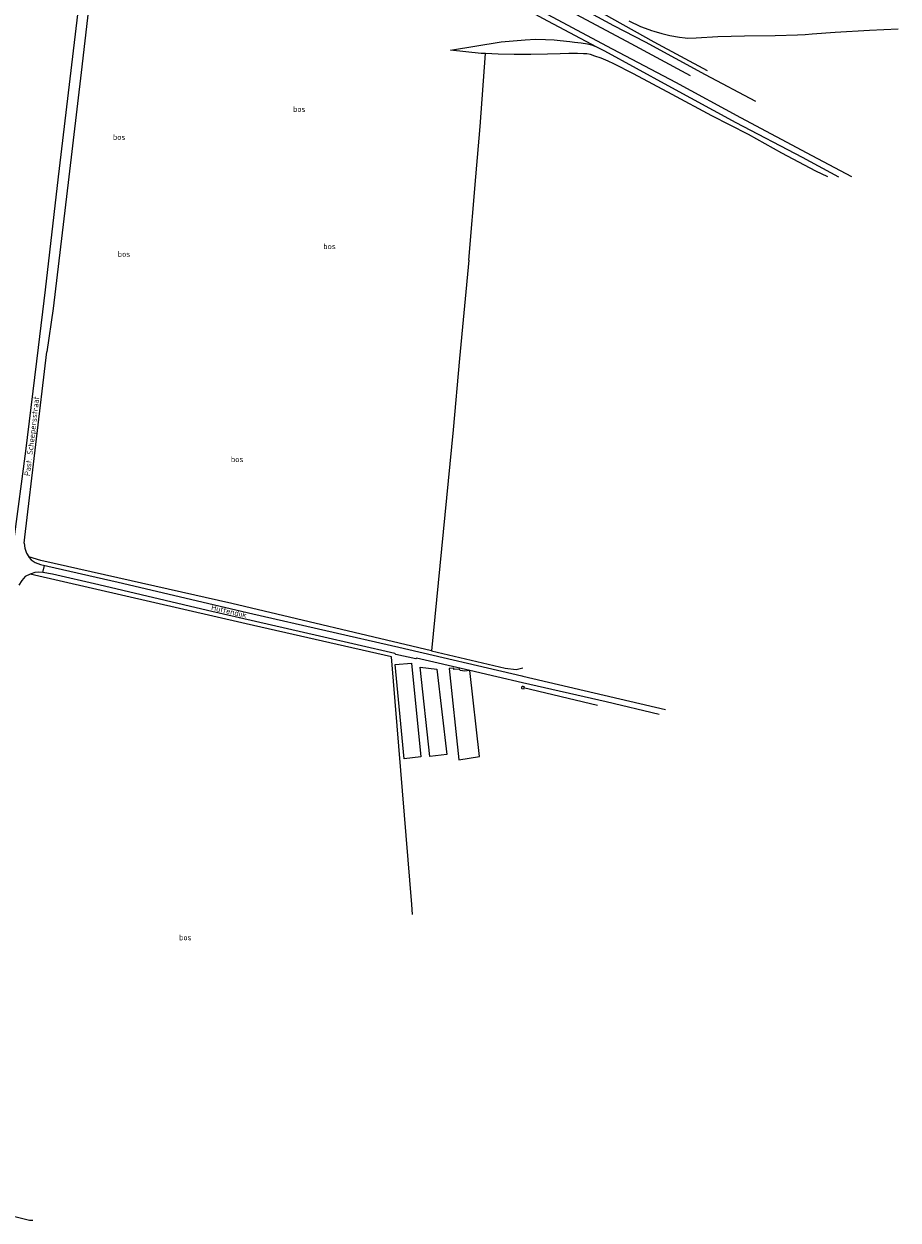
# Model space of a CAD drawing. Header units: metres. Extents: x 233829 to 239427, y 444283 to 448222.
# Tile 151 of 171: x 239047 to 239427, y 446546 to 447067. Entities that reach past the tile are written whole.
import ezdxf

# ---------------------------------------------------------------- set-up
doc = ezdxf.new("R2010")
doc.units = ezdxf.units.M
doc.header["$MEASUREMENT"] = 0
for name, color, linetype in [('ASSPOOR', 253, 'Continuous'), ('CULTUURAANDUIDING', 253, 'Continuous'), ('INSTEEKSLOOT', 153, 'Continuous'), ('KANTVERH', 253, 'Continuous'), ('KUNSTWERK', 253, 'Continuous'), ('MIDSLTGREPPEL', 253, 'Continuous'), ('OVLIJNOBJ', 253, 'Continuous'), ('RASTER', 253, 'Continuous'), ('STRAATNAAM', 253, 'Continuous')]:
    doc.layers.add(name, color=color, linetype=linetype)
doc.styles.get("Standard").update_dxf_attribs({"font": 'iso.shx'})

msp = doc.modelspace()

# ---------------------------------------------------------------- linework, layer by layer
at = {"layer": 'ASSPOOR'}
msp.add_lwpolyline([(239000, 447225.48), (239025.44, 447211.45), (239052.44, 447197.07), (239075.08, 447184.97), (239094.79, 447174.32), (239121.56, 447159.96), (239150.68, 447144.17), (239182.38, 447127.17), (239212.77, 447110.85), (239242.76, 447094.91), (239274.11, 447077.86), (239309.27, 447059.02), (239336.96, 447044.1)], dxfattribs=at)
at = {"layer": 'INSTEEKSLOOT'}
for p, q in [((239264.78, 446777.23), (239263.88, 446777.48)), ((239264.2, 446778.56), (239264.92, 446778.29))]:
    msp.add_line(p, q, dxfattribs=at)
for points in [[(239098.37, 447178.38), (239092.08, 447181.33), (239091.42, 447181.45), (239090.96, 447181.24), (239090.82, 447180.81), (239090.86, 447180.23), (239091.35, 447179.7), (239109.11, 447170.23), (239134.44, 447156.89), (239159.25, 447143.61), (239186.33, 447129.3), (239213.18, 447114.83), (239242.82, 447098.74), (239275.39, 447081.26), (239303.62, 447065.82), (239317.33, 447058.72), (239343.48, 447044.49), (239365.29, 447032.98)], [(239344.48, 447046.09), (239321.22, 447058.58), (239299.2, 447070.85), (239271.86, 447085.91), (239240.33, 447102.85), (239212.77, 447117.55), (239181.24, 447134.42), (239151.62, 447149.95), (239123.23, 447165.13), (239108.52, 447173.17), (239098.34, 447178.4)], [(239096.26, 447165.98), (239090.75, 447168.94), (239090.08, 447169), (239089.52, 447168.87), (239089.11, 447168.61), (239089.07, 447168.16), (239089.28, 447167.53), (239089.87, 447166.83), (239094.39, 447164.32), (239101.1, 447160.6), (239124.21, 447148.55), (239150.93, 447134.65), (239181.13, 447117.94), (239213.49, 447100.78), (239246.22, 447083.6), (239272.76, 447069.06), (239296.16, 447056.63), (239299.61, 447054.8), (239327.26, 447039.74), (239356.76, 447023.68), (239385.71, 447008.57), (239401.48, 447000)], [(239407.18, 447000), (239390.06, 447009.17), (239358.94, 447025.68), (239330.64, 447041), (239300.68, 447056.87), (239270.82, 447072.73), (239240.61, 447089.31), (239213.57, 447104.01), (239186.57, 447118.07), (239156.89, 447134.25), (239127.63, 447149.91), (239096.26, 447165.98)], [(239263.88, 446777.48), (239263.74, 446777.63), (239263.66, 446777.82), (239263.65, 446778.03), (239263.71, 446778.23), (239263.83, 446778.39), (239264, 446778.51), (239264.2, 446778.56)]]:
    msp.add_lwpolyline(points, dxfattribs=at)
at = {"layer": 'KANTVERH'}
msp.add_line((239055.31, 446828.04), (239056.02, 446831.1), dxfattribs=at)
for points in [[(239087.29, 447167.94), (239081.27, 447123.92), (239076.89, 447086.88), (239071.99, 447045.34), (239066.62, 447000)], [(239062.24, 447000), (239076.03, 447116.96)], [(239310.29, 447067.87), (239315.37, 447065.47), (239318.91, 447064.13), (239320.16, 447063.71), (239321.15, 447063.38), (239324.66, 447062.36), (239328.07, 447061.44), (239332.3, 447060.7), (239334.8, 447060.48), (239335.79, 447060.4), (239339.57, 447060.53), (239348.92, 447061.05), (239360.53, 447061.36), (239373.94, 447061.49), (239383.57, 447061.84), (239387.02, 447061.96), (239389.99, 447062.18), (239399.94, 447062.91), (239414.89, 447063.84), (239427.37, 447064.45)], [(239053.49, 446925.87), (239056.46, 446950.94), (239062.24, 447000)], [(239066.62, 447000), (239059.85, 446942.86), (239057.15, 446923.98)], [(239032.66, 446836.77), (239034.92, 446836.57), (239037.3, 446837.02), (239039.54, 446837.94), (239041.14, 446839.25), (239042.34, 446840.8), (239042.93, 446842.48), (239047.94, 446880.77), (239053.49, 446925.87)], [(239047.18, 446840.81), (239047.5, 446843.37), (239057.15, 446923.98)], [(239047.18, 446840.81), (239047.52, 446838.61), (239048.33, 446836.36), (239049.21, 446834.83), (239049.27, 446834.73), (239050.3, 446833.56), (239051.98, 446832.32), (239054.34, 446831.49), (239088.07, 446823.73), (239146.73, 446810.1), (239210.23, 446795.48), (239263.66, 446783.04)], [(239264.06, 446780.08), (239252.77, 446782.66), (239241.14, 446785.37), (239217.9, 446790.8), (239217.54, 446790.48), (239208.9, 446792.32), (239208.53, 446792.77), (239175.67, 446800.31), (239127.04, 446811.5), (239079.66, 446822.62), (239059.51, 446827.32), (239055.4, 446828.04), (239053.53, 446828.14), (239051.88, 446827.96), (239050.28, 446827.44), (239049.86, 446827.23), (239047.73, 446826.19), (239046.18, 446824.55), (239044.95, 446822.47)], [(239263.66, 446783.04), (239264.15, 446782.92), (239326.18, 446768.49)], [(239323.39, 446766.23), (239300.42, 446771.79), (239264.06, 446780.08)]]:
    msp.add_lwpolyline(points, dxfattribs=at)
at = {"layer": 'KUNSTWERK'}
for points in [[(239215.77, 446788.58), (239219.82, 446747.78), (239212.46, 446747.05), (239208.68, 446788.05), (239215.77, 446788.58)], [(239226.74, 446785.92), (239231.11, 446748.86), (239223.73, 446748), (239219.52, 446786.77), (239226.74, 446785.92)], [(239241.14, 446785.37), (239238.94, 446785.11), (239236.82, 446785.41), (239236.53, 446786.01), (239234.17, 446785.86), (239234.12, 446786.42), (239232.1, 446786.3)], [(239232.1, 446786.3), (239236.36, 446746.54), (239245.26, 446747.94), (239241.14, 446785.37)]]:
    msp.add_lwpolyline(points, dxfattribs=at)
at = {"layer": 'MIDSLTGREPPEL'}
msp.add_line((239296.6, 446770.24), (239264.37, 446777.82), dxfattribs=at)
at = {"layer": 'OVLIJNOBJ'}
msp.add_line((239240.59, 446963.86), (239243.73, 447000), dxfattribs=at)
for points in [[(239232.62, 447055.05), (239254.7, 447058.74), (239265.22, 447059.6), (239269.64, 447059.85), (239274.07, 447059.75), (239277.71, 447059.61), (239280.39, 447059.31), (239284.64, 447058.91), (239286.68, 447058.65), (239289.52, 447058.33), (239292.22, 447057.94), (239293.96, 447057.46), (239296.16, 447056.63)], [(239396.87, 447000), (239391.58, 447002.54), (239376.82, 447010.29), (239362.3, 447018.5), (239346.32, 447026.53), (239329.14, 447035.8), (239312.33, 447044.81), (239303.78, 447049.18), (239301.26, 447050.37), (239298.21, 447051.62), (239295.49, 447052.55), (239293.65, 447053.16), (239292.01, 447053.54), (239290.49, 447053.59), (239287.92, 447053.64), (239284.19, 447053.61), (239280.32, 447053.46), (239274.88, 447053.36), (239267.67, 447053.29), (239260.39, 447053.26), (239253.38, 447053.38), (239247.93, 447053.64), (239246.03, 447053.73), (239232.62, 447055.05)], [(239243.73, 447000), (239245.64, 447021.95), (239247.93, 447053.64)], [(239240.59, 446963.86), (239236.65, 446921.04), (239233.8, 446890.07), (239224.46, 446793.96), (239137.61, 446814.52), (239054.51, 446833.17), (239049.21, 446834.83)], [(239019, 446551.14), (239037.35, 446549.48), (239049.59, 446546.44), (239050.95, 446546.43)]]:
    msp.add_lwpolyline(points, dxfattribs=at)
at = {"layer": 'RASTER'}
for points in [[(239216.2, 446679.36), (239215.88, 446683.65), (239207.07, 446791.32), (239143.79, 446805.72), (239049.86, 446827.23)], [(239224.46, 446793.96), (239256.53, 446786.34), (239261.25, 446785.76), (239264.15, 446786.54)]]:
    msp.add_lwpolyline(points, dxfattribs=at)

# ---------------------------------------------------------------- texts
at = {"layer": 'CULTUURAANDUIDING'}
for p in [(239164.17, 447028.24), (239085.86, 447016.07), (239177.36, 446968.59), (239087.94, 446965.24), (239137.16, 446875.99), (239114.62, 446668.09)]:
    msp.add_text('bos', height=2.5, dxfattribs=at).set_placement(p)
at = {"layer": 'STRAATNAAM'}
for s, rotation, p in [('Past. Scheepersstraat', 83.2801, (239049.8, 446869.84)), ('Huttendijk', 346.8809, (239128.44, 446811.74))]:
    msp.add_text(s, height=2.5, rotation=rotation, dxfattribs=at).set_placement(p)

doc.saveas('drawing.dxf')
